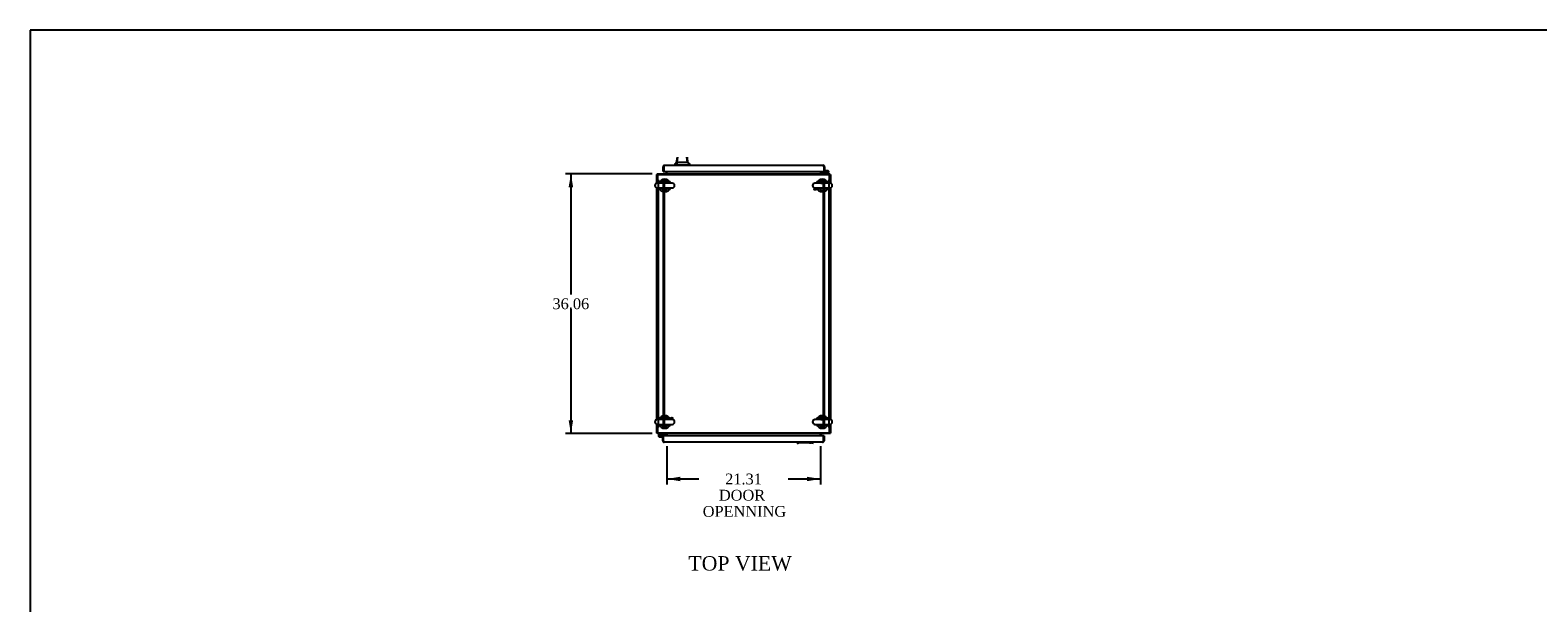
# Model space of a CAD drawing. Header units: inches. Extents: x 1 to 359, y -2 to 239.
# Tile 6 of 13: x 1 to 210, y 159 to 239. Entities that reach past the tile are written whole.
import ezdxf
from ezdxf.enums import TextEntityAlignment as Align
from ezdxf.lldxf.tags import DXFTag

# ---------------------------------------------------------------- set-up
doc = ezdxf.new("R2010")
doc.units = ezdxf.units.IN
doc.header["$MEASUREMENT"] = 0
for name, color, linetype in [('COM42890-5', 7, 'Continuous'), ('COM54578-60', 7, 'Continuous'), ('COM71109-3', 7, 'Continuous'), ('COM71110-5', 7, 'Continuous'), ('COM71112-3', 7, 'Continuous'), ('Default', 7, 'Continuous'), ('HAN13066', 7, 'Continuous'), ('SCS00680', 7, 'Continuous'), ('STD21878', 7, 'Continuous'), ('WAF25362', 7, 'Continuous')]:
    doc.layers.add(name, color=color, linetype=linetype)
doc.styles.add('SEACAD_Times_New_Roman', font='times.ttf')
tags = doc.linetypes.add('HIDDEN2', pattern=[0.1875, 0.125, -0.0625]).pattern_tags.tags
tags[6:7] = [DXFTag(74, 4), DXFTag(75, 0), DXFTag(340, '0'), DXFTag(46, 0.0), DXFTag(50, 0.0), DXFTag(44, 0.0), DXFTag(45, 0.0)]
tags[4:5] = [DXFTag(74, 4), DXFTag(75, 0), DXFTag(340, '0'), DXFTag(46, 0.0), DXFTag(50, 0.0), DXFTag(44, 0.0), DXFTag(45, 0.0)]
doc.dimstyles.new('HAMMOND_(STH-300_x_200)', dxfattribs={"dimtxt": 1.5, "dimasz": 1.875, "dimexe": 0.75, "dimexo": 0.75, "dimgap": 0.375, "dimtad": 0, "dimtih": 1, "dimtoh": 1, "dimzin": 0, "dimdsep": 46, "dimtxsty": 'SEACAD_Times_New_Roman', "dimblk1": '_SE_FILLED', "dimblk2": '_SE_FILLED', "dimsah": 1, "dimcen": 0.75, "dimadec": 0, "dimazin": 0, "dimtfac": 0.8, "dimtofl": 0, "dimtmove": 0, "dimatfit": 3, "dimfxl": 0, "dimtolj": 1, "dimtzin": 0, "dimarcsym": 0})

# ---------------------------------------------------------------- blocks, each defined once
blk = doc.blocks.new('SE2')
at = {"layer": 'COM42890-5', "color": 7, "linetype": 'HIDDEN2'}
for p, q in [((88.43, 218.08), (88.43, 183.71)), ((89.11, 218.08), (89.11, 183.71)), ((89.24, 218.08), (89.24, 183.71)), ((111.3, 218.08), (111.3, 183.71)), ((111.43, 218.08), (111.43, 183.71)), ((112.11, 218.08), (112.11, 183.71)), ((88.43, 208.33), (88.33, 208.33)), ((88.33, 207.83), (88.43, 207.83)), ((112.2, 208.33), (112.11, 208.33)), ((112.11, 207.83), (112.2, 207.83)), ((88.43, 193.96), (88.33, 193.96)), ((88.33, 193.46), (88.43, 193.46)), ((112.2, 193.96), (112.11, 193.96)), ((112.11, 193.46), (112.2, 193.46))]:
    blk.add_line(p, q, dxfattribs=at)
at = {"layer": 'COM54578-60', "color": 7, "linetype": 'Continuous'}
for p, q in [((111.4, 219.83), (111.4, 219.83)), ((111.12, 218.99), (111.12, 218.93)), ((111.82, 218.99), (111.12, 218.99)), ((111.4, 219.34), (111.4, 219.34)), ((111.98, 219.34), (111.4, 219.34)), ((111.4, 219.28), (111.94, 219.28)), ((111.93, 219.1), (111.82, 218.99)), ((111.84, 218.93), (112.01, 219.09)), ((111.91, 219.23), (111.86, 219.23)), ((111.91, 219.24), (111.91, 219.21)), ((111.94, 219.11), (111.93, 219.1)), ((111.99, 219.29), (111.96, 219.29)), ((111.96, 219.16), (111.99, 219.16)), ((112.01, 219.09), (112.05, 219.14)), ((112.04, 219.21), (112.04, 219.24)), ((88.53, 182.7), (88.49, 182.65)), ((88.5, 182.58), (88.5, 182.56)), ((88.7, 182.87), (88.53, 182.7)), ((88.58, 182.63), (88.55, 182.63)), ((88.55, 182.51), (88.58, 182.51)), ((88.56, 182.45), (89.14, 182.45)), ((88.6, 182.68), (88.61, 182.69)), ((89.14, 182.51), (88.6, 182.51)), ((88.61, 182.69), (88.72, 182.8)), ((88.63, 182.56), (88.63, 182.58)), ((88.63, 182.56), (88.68, 182.56)), ((88.72, 182.8), (89.42, 182.8)), ((89.14, 182.45), (89.14, 182.45)), ((89.14, 181.96), (89.14, 181.96)), ((89.42, 182.8), (89.42, 182.87))]:
    blk.add_line(p, q, dxfattribs=at)
for centre, radius, start, end in [((111.98, 219.22), 0.117, 174.7841, 90), ((111.98, 219.22), 0.117, 151.9602, 174.7841), ((111.96, 219.24), 0.05, 90, 180), ((111.96, 219.21), 0.05, 180, 270), ((111.98, 219.22), 0.135, 248.9858, 284.9706), ((111.99, 219.24), 0.05, 0, 90), ((111.99, 219.21), 0.05, 270, 0), ((88.56, 182.57), 0.117, 354.7841, 270), ((88.55, 182.58), 0.05, 90, 180), ((88.55, 182.56), 0.05, 180, 270), ((88.56, 182.57), 0.135, 68.9858, 104.9706), ((88.58, 182.58), 0.05, 0, 90), ((88.58, 182.56), 0.05, 270, 0), ((88.56, 182.57), 0.117, 331.9602, 354.7841)]:
    blk.add_arc(centre, radius, start, end, dxfattribs=at)
at = {"layer": 'COM71109-3', "color": 7, "linetype": 'Continuous'}
for p, q in [((88.24, 217.63), (88.24, 218.83)), ((88.33, 218.83), (88.24, 218.83)), ((89.52, 219.24), (89.52, 219.02)), ((111.02, 219.02), (111.02, 219.24)), ((112.2, 218.83), (112.3, 218.83)), ((112.3, 218.83), (112.3, 217.63)), ((88.24, 184.82), (88.24, 216.98)), ((112.3, 216.98), (112.3, 184.82)), ((88.24, 182.96), (88.24, 184.16)), ((112.3, 184.16), (112.3, 182.96)), ((88.33, 182.96), (88.24, 182.96)), ((89.52, 182.77), (89.52, 182.55)), ((111.02, 182.55), (111.02, 182.77)), ((112.2, 182.96), (112.3, 182.96))]:
    blk.add_line(p, q, dxfattribs=at)
at = {"layer": 'COM71109-3', "color": 7, "linetype": 'HIDDEN2'}
for p, q in [((88.24, 218.67), (88.33, 218.67)), ((112.2, 218.67), (112.3, 218.67)), ((88.33, 183.12), (88.24, 183.12)), ((112.3, 183.12), (112.2, 183.12))]:
    blk.add_line(p, q, dxfattribs=at)
for centre, start, end in [((88.43, 218.74), 150, 180), ((112.11, 218.74), 0, 30), ((88.43, 183.06), 180, 210), ((112.11, 183.06), 330, 0)]:
    blk.add_arc(centre, 0.19, start, end, dxfattribs=at)
at = {"layer": 'COM71109-3', "color": 7, "linetype": 'Continuous'}
for centre, radius, start, end in [((88.43, 218.74), 0.19, 120, 150), ((89.42, 219.02), 0.095, 270, 0), ((89.42, 219.02), 0.19, 330, 0), ((111.11, 219.02), 0.19, 180, 210), ((111.11, 219.02), 0.095, 180, 270), ((112.11, 218.74), 0.19, 30, 60), ((88.43, 183.06), 0.19, 210, 240), ((89.42, 182.77), 0.095, 0, 90), ((89.42, 182.77), 0.19, 0, 30), ((111.11, 182.77), 0.19, 150, 180), ((111.11, 182.77), 0.095, 90, 180), ((112.11, 183.06), 0.19, 300, 330)]:
    blk.add_arc(centre, radius, start, end, dxfattribs=at)
at = {"layer": 'COM71110-5', "color": 7, "linetype": 'Continuous'}
for p, q in [((88.33, 218.93), (112.2, 218.93)), ((88.33, 218.93), (88.33, 218.74)), ((88.33, 218.74), (88.33, 217.63)), ((89.61, 219.02), (89.61, 219.24)), ((89.61, 219.02), (89.61, 218.93)), ((110.92, 219.24), (110.92, 219.02)), ((110.92, 218.93), (110.92, 219.02)), ((112.2, 218.74), (112.2, 218.93)), ((112.2, 217.63), (112.2, 218.74)), ((88.33, 216.97), (88.33, 184.82)), ((112.2, 184.82), (112.2, 216.97)), ((88.33, 184.16), (88.33, 183.06)), ((112.2, 183.06), (112.2, 184.16)), ((88.33, 183.06), (88.33, 182.87)), ((112.2, 182.87), (88.33, 182.87)), ((89.61, 182.87), (89.61, 182.77)), ((89.61, 182.55), (89.61, 182.77)), ((110.92, 182.77), (110.92, 182.87)), ((110.92, 182.77), (110.92, 182.55)), ((112.2, 182.87), (112.2, 183.06))]:
    blk.add_line(p, q, dxfattribs=at)
at = {"layer": 'COM71110-5', "color": 7, "linetype": 'HIDDEN2'}
for p, q in [((88.33, 218.83), (112.2, 218.83)), ((89.58, 218.93), (89.58, 218.83)), ((89.61, 218.93), (89.61, 218.83)), ((110.92, 218.93), (110.92, 218.83)), ((110.95, 218.93), (110.95, 218.83)), ((112.2, 182.96), (88.33, 182.96)), ((89.58, 182.87), (89.58, 182.96)), ((89.61, 182.87), (89.61, 182.96)), ((110.92, 182.87), (110.92, 182.96)), ((110.95, 182.87), (110.95, 182.96))]:
    blk.add_line(p, q, dxfattribs=at)
at = {"layer": 'COM71112-3', "color": 7, "linetype": 'Continuous'}
for p, q in [((89.12, 219.24), (89.12, 219.92)), ((89.21, 220.01), (89.17, 220.05)), ((89.21, 219.92), (89.21, 220.05)), ((89.21, 220.01), (89.21, 219.92)), ((89.21, 219.92), (89.21, 219.24)), ((89.21, 219.92), (89.21, 219.92)), ((89.21, 219.24), (89.21, 219.92)), ((89.3, 220.11), (89.31, 220.11)), ((89.31, 220.11), (89.3, 220.11)), ((89.31, 220.11), (111.3, 220.11)), ((111.3, 220.11), (111.3, 220.11)), ((111.3, 220.11), (111.3, 220.11)), ((111.4, 219.92), (111.4, 220.05)), ((111.4, 220.01), (111.44, 220.05)), ((111.4, 219.92), (111.4, 220.01)), ((111.4, 219.92), (111.4, 219.24)), ((111.4, 219.92), (111.4, 219.92)), ((111.4, 219.92), (111.4, 219.34)), ((111.49, 219.92), (111.49, 219.34)), ((89.12, 219.24), (89.21, 219.24)), ((89.21, 219.24), (111.4, 219.24)), ((111.49, 219.34), (111.4, 219.34)), ((89.05, 182.45), (89.14, 182.45)), ((89.05, 181.87), (89.05, 182.45)), ((111.33, 182.55), (89.14, 182.55)), ((89.14, 181.87), (89.14, 182.55)), ((89.14, 181.87), (89.14, 182.45)), ((111.33, 181.87), (111.33, 182.55)), ((111.42, 182.55), (111.33, 182.55)), ((111.33, 182.55), (111.33, 181.87)), ((111.42, 182.55), (111.42, 181.87)), ((89.14, 181.78), (89.1, 181.74)), ((89.14, 181.87), (89.14, 181.87)), ((89.14, 181.87), (89.14, 181.74)), ((89.14, 181.87), (89.14, 181.78)), ((111.23, 181.68), (89.24, 181.68)), ((89.24, 181.68), (89.24, 181.68)), ((89.24, 181.68), (89.24, 181.68)), ((111.24, 181.68), (111.23, 181.68)), ((111.23, 181.68), (111.24, 181.68)), ((111.33, 181.87), (111.33, 181.87)), ((111.33, 181.87), (111.33, 181.74)), ((111.33, 181.78), (111.33, 181.87)), ((111.33, 181.78), (111.37, 181.74))]:
    blk.add_line(p, q, dxfattribs=at)
for centre, start, end in [((89.31, 219.92), 136.168, 180), ((89.31, 219.92), 90.1509, 136.168), ((89.31, 219.92), 90, 90.0573), ((111.3, 219.92), 89.9427, 90), ((111.3, 219.92), 43.832, 89.8491), ((111.3, 219.92), 0, 43.832), ((89.24, 181.87), 180, 223.832), ((89.24, 181.87), 223.832, 269.8491), ((89.24, 181.87), 269.9427, 270), ((111.23, 181.87), 270, 270.0573), ((111.23, 181.87), 270.1509, 316.168), ((111.23, 181.87), 316.168, 0)]:
    blk.add_arc(centre, 0.19, start, end, dxfattribs=at)
for points in [[(89.21, 220.05), (89.23, 220.07), (89.24, 220.09), (89.27, 220.11), (89.29, 220.11), (89.3, 220.11)], [(111.4, 220.05), (111.38, 220.07), (111.36, 220.09), (111.33, 220.11), (111.32, 220.11), (111.3, 220.11)], [(89.14, 181.74), (89.16, 181.72), (89.18, 181.7), (89.21, 181.68), (89.22, 181.68), (89.24, 181.68)], [(111.33, 181.74), (111.31, 181.72), (111.3, 181.7), (111.27, 181.68), (111.25, 181.68), (111.24, 181.68)]]:
    blk.add_open_spline(points, degree=3, knots=[0, 0, 0, 0, 0.5, 0.5, 1, 1, 1, 1], dxfattribs=at)
at = {"layer": 'HAN13066', "color": 7, "linetype": 'Continuous'}
for p, q in [((90.68, 220.2), (90.68, 220.11)), ((90.8, 220.19), (90.68, 220.19)), ((90.8, 220.19), (90.87, 220.19)), ((90.87, 220.19), (91.05, 220.19)), ((91.01, 220.55), (90.98, 220.55)), ((91.01, 220.55), (91.02, 220.55)), ((91.02, 220.55), (91.04, 220.55)), ((91.04, 220.55), (91.06, 220.55)), ((91.05, 220.19), (92.67, 220.19)), ((91.06, 220.55), (91.13, 221.24)), ((91.06, 220.55), (92.34, 220.55)), ((92.34, 220.55), (92.43, 220.55)), ((92.48, 220.55), (92.39, 221.24)), ((92.43, 220.55), (92.48, 220.55)), ((92.48, 220.55), (92.55, 220.55)), ((92.76, 220.19), (92.48, 220.55)), ((92.56, 220.55), (92.55, 220.55)), ((92.67, 220.19), (92.75, 220.19)), ((92.86, 220.19), (92.79, 220.19)), ((92.86, 220.11), (92.86, 220.2)), ((107.68, 181.68), (107.68, 181.6)), ((107.68, 181.6), (107.75, 181.6)), ((107.78, 181.6), (107.87, 181.48)), ((107.87, 181.6), (107.79, 181.6)), ((109.49, 181.6), (107.87, 181.6)), ((109.67, 181.6), (109.49, 181.6)), ((109.74, 181.6), (109.67, 181.6)), ((109.74, 181.6), (109.86, 181.6)), ((109.86, 181.6), (109.86, 181.68))]:
    blk.add_line(p, q, dxfattribs=at)
for centre, radius, start, end in [((78.57, 230.74), 16.06, 318.9673, 320.6254), ((153.03, 214.5), 62.32, 173.7904, 174.4341), ((96.65, 223.82), 5.25, 218.6173, 223.7666), ((103.89, 177.97), 5.25, 42.0327, 43.7666), ((121.97, 171.05), 16.06, 138.9673, 139.5155)]:
    blk.add_arc(centre, radius, start, end, dxfattribs=at)
for points in [[(91.01, 220.55), (91.03, 220.78), (91.05, 221.01), (91.08, 221.24)], [(91.05, 220.19), (91.06, 220.31), (91.06, 220.43), (91.06, 220.55)], [(92.55, 220.55), (92.52, 220.78), (92.5, 221.01), (92.47, 221.24)], [(109.49, 181.6), (109.49, 181.56), (109.48, 181.52), (109.48, 181.48)]]:
    blk.add_open_spline(points, degree=3, dxfattribs=at)
at = {"layer": 'SCS00680', "color": 7, "linetype": 'Continuous'}
for p, q in [((90.37, 217.63), (88.3, 217.63)), ((112.24, 217.63), (110.17, 217.63)), ((88.3, 216.97), (90.37, 216.97)), ((110.17, 216.97), (112.24, 216.97)), ((90.37, 184.82), (88.3, 184.82)), ((88.3, 184.16), (90.37, 184.16)), ((112.24, 184.82), (110.17, 184.82)), ((110.17, 184.16), (112.24, 184.16))]:
    blk.add_line(p, q, dxfattribs=at)
for centre, radius, start, end in [((88.3, 217.3), 0.331, 90, 270), ((89.33, 217.3), 0.625, 32.0055, 147.9945), ((90.37, 217.3), 0.331, 270, 90), ((110.17, 217.3), 0.331, 90, 270), ((111.2, 217.3), 0.625, 32.0055, 147.9945), ((112.24, 217.3), 0.331, 270, 90), ((89.33, 217.3), 0.625, 212.0055, 327.9945), ((111.2, 217.3), 0.625, 212.0055, 327.9945), ((88.3, 184.49), 0.331, 90, 270), ((89.33, 184.49), 0.625, 32.0055, 147.9945), ((89.33, 184.49), 0.625, 212.0055, 327.9945), ((90.37, 184.49), 0.331, 270, 90), ((110.17, 184.49), 0.331, 90, 270), ((111.2, 184.49), 0.625, 32.0055, 147.9945), ((111.2, 184.49), 0.625, 212.0055, 327.9945), ((112.24, 184.49), 0.331, 270, 90)]:
    blk.add_arc(centre, radius, start, end, dxfattribs=at)
for points in [[(89.13, 217.64), (89.13, 217.64), (89.13, 217.64), (89.16, 217.64), (89.19, 217.64), (89.25, 217.64), (89.28, 217.64), (89.34, 217.64), (89.35, 217.64), (89.37, 217.64)], [(111, 217.64), (111, 217.64), (111, 217.64), (111.03, 217.64), (111.06, 217.64), (111.12, 217.64), (111.15, 217.64), (111.21, 217.64), (111.22, 217.64), (111.24, 217.64)], [(89.13, 184.82), (89.13, 184.82), (89.13, 184.82), (89.16, 184.83), (89.19, 184.83), (89.25, 184.83), (89.28, 184.83), (89.34, 184.83), (89.35, 184.83), (89.37, 184.83)], [(111, 184.82), (111, 184.82), (111, 184.82), (111.03, 184.83), (111.06, 184.83), (111.12, 184.83), (111.15, 184.83), (111.21, 184.83), (111.22, 184.83), (111.24, 184.83)]]:
    blk.add_open_spline(points, degree=3, knots=[0.74722968, 0.74722968, 0.74722968, 0.74722968, 0.75, 0.75, 0.78125, 0.78125, 0.8125, 0.8125, 0.83073551, 0.83073551, 0.83073551, 0.83073551], dxfattribs=at)
at = {"layer": 'STD21878', "color": 7, "linetype": 'HIDDEN2'}
for centre, radius in [((110.2, 216.83), 0.141), ((110.2, 216.83), 0.125), ((90.33, 184.96), 0.141), ((90.33, 184.96), 0.125)]:
    blk.add_circle(centre, radius, dxfattribs=at)
at = {"layer": 'WAF25362', "color": 7, "linetype": 'Continuous'}
for centre, start, end in [((89.33, 217.3), 22.2452, 157.7548), ((111.2, 217.3), 22.2452, 157.7548), ((89.33, 217.3), 202.2452, 337.7548), ((111.2, 217.3), 202.2452, 337.7548), ((89.33, 184.49), 22.2452, 157.7548), ((89.33, 184.49), 202.2452, 337.7548), ((111.2, 184.49), 22.2452, 157.7548), ((111.2, 184.49), 202.2452, 337.7548)]:
    blk.add_arc(centre, 0.875, start, end, dxfattribs=at)
blk = doc.blocks.new('DMBLK8980')
at = {"layer": 'Default', "linetype": 'Continuous'}
for points in [[(91.49, 176.27), (91.49, 176.89), (89.61, 176.58)], [(109.05, 176.27), (110.92, 176.58), (109.05, 176.89)]]:
    blk.add_hatch(color=7, dxfattribs=at).paths.add_polyline_path(points)
at = {"layer": 'Default', "color": 7, "linetype": 'Continuous'}
for p, q in [((89.61, 181.15), (89.61, 175.83)), ((110.92, 181.15), (110.92, 175.83)), ((89.61, 176.58), (94.08, 176.58)), ((106.46, 176.58), (110.92, 176.58))]:
    blk.add_line(p, q, dxfattribs=at)
at = {"layer": 'Default', "color": 7, "linetype": 'Continuous', "style": 'SEACAD_Times_New_Roman'}
for s, p in [('21.31', (97.71, 177.33)), ('DOOR ', (96.84, 175.08)), ('OPENNING', (94.6, 172.83))]:
    blk.add_text(s, height=1.5, dxfattribs=at).set_placement(p, align=Align.TOP_LEFT)
blk = doc.blocks.new('_SE_FILLED')
at = {"color": 0}
blk.add_line((0, 0), (-1, 0), dxfattribs=at)
blk.add_solid([(0, 0), (-1, -0.1665), (-1, 0.1665), (0, 0)], dxfattribs=at)
blk = doc.blocks.new('DMBLK8988')
at = {"layer": 'Default', "linetype": 'Continuous'}
for points in [[(76, 217.05), (76.63, 217.05), (76.32, 218.93)], [(76, 184.74), (76.32, 182.87), (76.63, 184.74)]]:
    blk.add_hatch(color=7, dxfattribs=at).paths.add_polyline_path(points)
at = {"layer": 'Default', "color": 7, "linetype": 'Continuous'}
for p, q in [((87.58, 218.93), (75.57, 218.93)), ((76.32, 218.93), (76.32, 202.17)), ((76.32, 200.15), (76.32, 182.87)), ((87.58, 182.87), (75.57, 182.87))]:
    blk.add_line(p, q, dxfattribs=at)
at = {"layer": 'Default', "color": 7, "linetype": 'Continuous', "style": 'SEACAD_Times_New_Roman'}
blk.add_text('36.06', height=1.5, dxfattribs=at).set_placement((73.76, 201.65), align=Align.TOP_LEFT)
blk = doc.blocks.new('BORDER')
at = {"layer": 'Default', "color": 7, "linetype": 'Continuous'}
for p, q in [((0, 27.86), (-41.86, 27.86)), ((-41.86, 27.86), (-41.86, 0))]:
    blk.add_line(p, q, dxfattribs=at)

msp = doc.modelspace()

# ---------------------------------------------------------------- block references
at = {"layer": 'Default', "color": 7, "xscale": 8.55, "yscale": 8.55, "zscale": 8.55}
msp.add_blockref('BORDER', (359.223, 0.67), dxfattribs=at)
at = {"layer": 'Default'}
msp.add_blockref('SE2', (0, 0), dxfattribs=at)

# ---------------------------------------------------------------- texts
at = {"layer": 'Default', "color": 7, "linetype": 'Continuous', "style": 'SEACAD_Times_New_Roman'}
msp.add_text('TOP VIEW', height=2, dxfattribs=at).set_placement((92.609, 165.871), align=Align.TOP_LEFT)

# ---------------------------------------------------------------- dimensions: what is measured, and where the dimension line sits
at = {"layer": 'Default', "color": 7, "linetype": 'Continuous'}
for base, p1, p2, angle, text, picture, middle in [((76.315, 218.926), (88.335, 218.926), (88.335, 182.866), 270, '\\A1;<>', 'DMBLK8988', (76.315, 200.896)), ((89.615, 176.579), (89.615, 182.771), (110.925, 182.771), 0, '\\A1;<>\\PDOOR \\XOPENNING', 'DMBLK8980', (100.27, 176.579))]:
    dim = msp.add_linear_dim(base=base, p1=p1, p2=p2, angle=angle, text=text, dimstyle='HAMMOND_(STH-300_x_200)', dxfattribs=at)
    dim.commit()
    dim.dimension.update_dxf_attribs({"geometry": picture, "text_midpoint": middle, "dimtype": 161})

doc.saveas('drawing.dxf')
